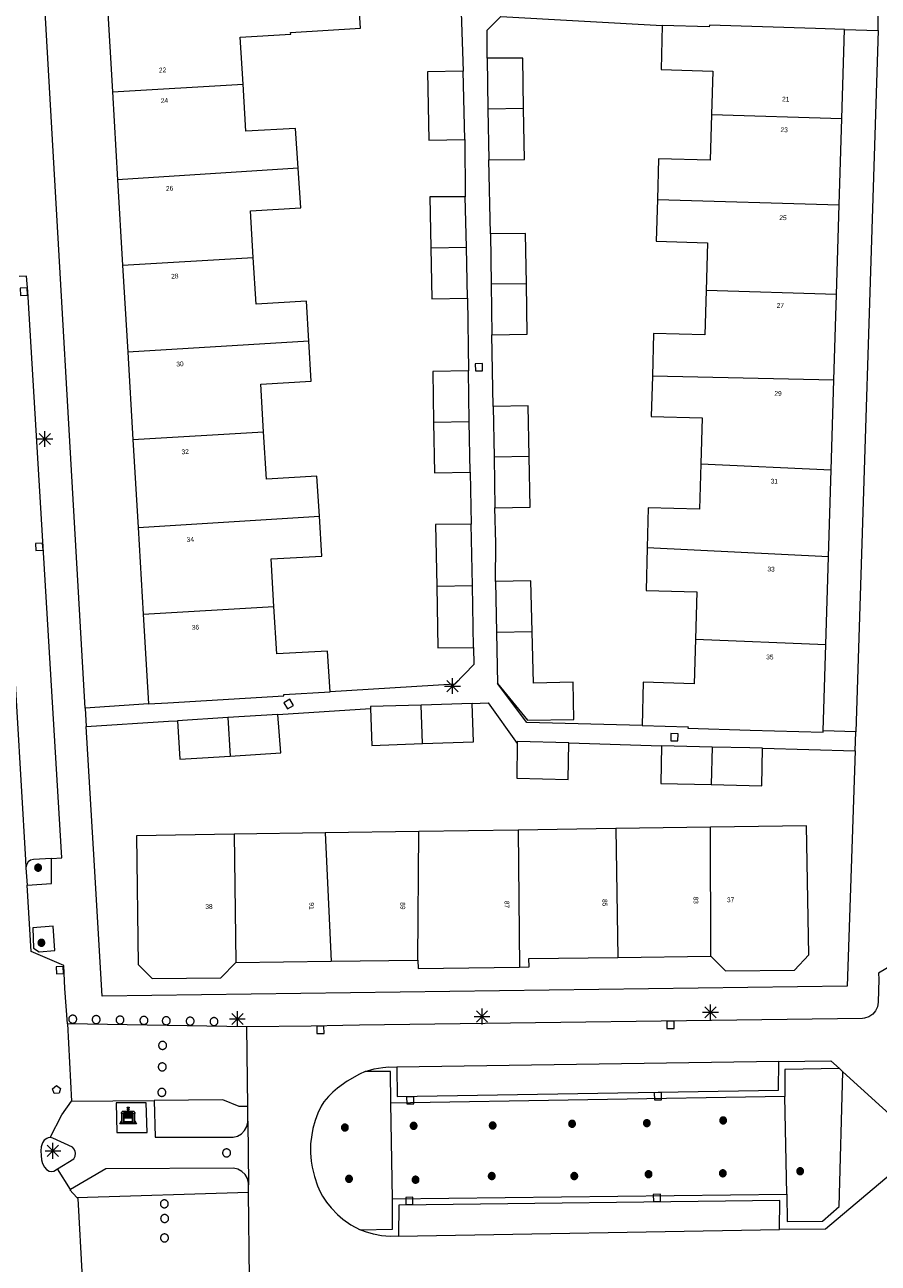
# Model space of a CAD drawing. Header units: metres. Extents: x 135779 to 137489, y 452643 to 455118.
# Tile 145 of 256: x 136138 to 136192, y 453887 to 453965. Entities that reach past the tile are written whole.
import ezdxf
from ezdxf.enums import TextEntityAlignment as Align

# ---------------------------------------------------------------- set-up
doc = ezdxf.new("R2010")
doc.units = ezdxf.units.M
for name, color, linetype, lineweight in [('KTop_BAK_Afval apart plaats', 96, 'Continuous', 13), ('KTop_BTD_Groenvoorziening_bodembedekkers', 62, 'Continuous', 13), ('KTop_NAR_Huisnummer (t)', 7, 'Continuous', 13), ('KTop_NAR_Huisnummer tijdelijk (t)', 7, 'Continuous', 13), ('KTop_PAL_Afsluitpaal', 222, 'Continuous', 13), ('KTop_PAL_Lichtmast', 40, 'Continuous', 13), ('KTop_PND_Grondvlaksituatie van BAG-pand [tachy]', 1, 'Continuous', 13), ('KTop_PND_Pandscheiding', 40, 'Continuous', 13), ('KTop_PUT_Brandkraan of -put', 1, 'Continuous', 13), ('KTop_PUT_Kolk', 15, 'Continuous', 13), ('KTop_VGO_Boom', 92, 'Continuous', 13), ('KTop_WGD_Parkeervlak', 251, 'Continuous', 13), ('KTop_WGD_Rijbaan_Lokale weg', 251, 'Continuous', 13), ('KTop_WGD_Voetpad', 251, 'Continuous', 13), ('KTop_WGD_Voetpad_achterpad', 251, 'Continuous', 13)]:
    doc.layers.add(name, color=color, linetype=linetype, lineweight=lineweight)
doc.styles.add('Style-ROVU', font='ROVU.shx')
doc.styles.add('Style-ROVUCURSIEF', font='ROVUCURSIEF.shx')

# ---------------------------------------------------------------- blocks, each defined once
blk = doc.blocks.new('BAK_Afval_apart_plaats')
at = {"layer": 'KTop_BAK_Afval apart plaats'}
for p, q in [((-0.43, 0.141), (-0.425, 0.168)), ((-0.43, 0.118), (-0.43, 0.141)), ((-0.29, 0.118), (-0.43, 0.118)), ((-0.43, 0.118), (-0.43, -0.457)), ((-0.29, 0.118), (-0.43, 0.118)), ((-0.425, 0.168), (-0.416, 0.193)), ((-0.416, 0.193), (-0.403, 0.215)), ((-0.403, 0.215), (-0.384, 0.24)), ((-0.384, 0.24), (-0.364, 0.258)), ((-0.364, 0.258), (-0.342, 0.272)), ((-0.342, 0.272), (0, 0.272)), ((-0.282, 0.167), (-0.29, 0.146)), ((-0.282, 0.167), (-0.29, 0.146)), ((-0.29, 0.146), (-0.29, 0.118)), ((-0.29, 0.146), (-0.29, 0.118)), ((-0.29, -0.429), (-0.29, 0.118)), ((-0.29, 0.118), (-0.29, -0.429)), ((-0.273, 0.186), (-0.282, 0.167)), ((-0.273, 0.186), (-0.282, 0.167)), ((-0.248, 0.217), (-0.273, 0.186)), ((-0.248, 0.217), (-0.273, 0.186)), ((0.248, 0.217), (-0.248, 0.217)), ((0.248, 0.217), (-0.248, 0.217)), ((-0.242, 0.081), (-0.242, 0.153)), ((-0.242, 0.153), (0.242, 0.153)), ((0.242, 0.081), (-0.242, 0.081)), ((-0.242, 0.034), (-0.242, 0.081)), ((-0.242, 0.081), (0.242, 0.081)), ((-0.242, -0.059), (-0.242, 0.034)), ((-0.242, 0.034), (0.242, 0.034)), ((0.242, 0.034), (-0.242, 0.034)), ((-0.073, 0.513), (-0.072, 0.515)), ((-0.073, 0.513), (-0.073, 0.49)), ((-0.072, 0.511), (-0.073, 0.513)), ((-0.072, 0.511), (-0.073, 0.513)), ((-0.073, 0.49), (-0.072, 0.488)), ((-0.073, 0.399), (-0.073, 0.376)), ((-0.072, 0.397), (-0.073, 0.399)), ((-0.073, 0.376), (-0.072, 0.374)), ((-0.072, 0.515), (-0.071, 0.516)), ((-0.07, 0.51), (-0.072, 0.511)), ((-0.07, 0.51), (-0.072, 0.511)), ((-0.072, 0.488), (-0.07, 0.486)), ((-0.07, 0.396), (-0.072, 0.397)), ((-0.072, 0.374), (-0.07, 0.373)), ((-0.071, 0.516), (-0.07, 0.517)), ((-0.07, 0.517), (-0.067, 0.519)), ((-0.069, 0.509), (-0.07, 0.51)), ((-0.069, 0.509), (-0.07, 0.51)), ((-0.07, 0.486), (-0.069, 0.485)), ((-0.069, 0.395), (-0.07, 0.396)), ((-0.07, 0.373), (-0.069, 0.371)), ((-0.066, 0.507), (-0.069, 0.509)), ((-0.066, 0.507), (-0.069, 0.509)), ((-0.069, 0.485), (-0.066, 0.484)), ((-0.066, 0.394), (-0.069, 0.395)), ((-0.069, 0.371), (-0.066, 0.37)), ((-0.067, 0.519), (-0.065, 0.52)), ((-0.063, 0.506), (-0.066, 0.507)), ((-0.063, 0.506), (-0.066, 0.507)), ((-0.066, 0.484), (-0.063, 0.483)), ((-0.063, 0.392), (-0.066, 0.394)), ((-0.066, 0.37), (-0.063, 0.369)), ((-0.065, 0.52), (-0.061, 0.521)), ((-0.059, 0.505), (-0.063, 0.506)), ((-0.059, 0.505), (-0.063, 0.506)), ((-0.063, 0.483), (-0.059, 0.482)), ((-0.059, 0.391), (-0.063, 0.392)), ((-0.063, 0.369), (-0.059, 0.368)), ((-0.061, 0.521), (-0.055, 0.523)), ((-0.054, 0.504), (-0.059, 0.505)), ((-0.054, 0.504), (-0.059, 0.505)), ((-0.059, 0.482), (-0.054, 0.481)), ((-0.054, 0.39), (-0.059, 0.391)), ((-0.059, 0.368), (-0.054, 0.367)), ((-0.055, 0.523), (-0.049, 0.524)), ((-0.048, 0.503), (-0.054, 0.504)), ((-0.048, 0.503), (-0.054, 0.504)), ((-0.054, 0.481), (-0.048, 0.48)), ((-0.048, 0.389), (-0.054, 0.39)), ((-0.054, 0.367), (-0.048, 0.366)), ((-0.049, 0.524), (-0.043, 0.525)), ((-0.043, 0.502), (-0.048, 0.503)), ((-0.043, 0.502), (-0.048, 0.503)), ((-0.048, 0.48), (-0.043, 0.479)), ((-0.043, 0.388), (-0.048, 0.389)), ((-0.048, 0.366), (-0.043, 0.365)), ((-0.043, 0.525), (-0.035, 0.526)), ((-0.036, 0.501), (-0.043, 0.502)), ((-0.036, 0.501), (-0.043, 0.502)), ((-0.043, 0.479), (-0.036, 0.478)), ((-0.036, 0.388), (-0.043, 0.388)), ((-0.043, 0.365), (-0.036, 0.364)), ((-0.03, 0.501), (-0.036, 0.501)), ((-0.03, 0.501), (-0.036, 0.501)), ((-0.036, 0.478), (-0.03, 0.478)), ((-0.03, 0.387), (-0.036, 0.388)), ((-0.036, 0.364), (-0.03, 0.364)), ((-0.035, 0.526), (-0.029, 0.527)), ((-0.021, 0.5), (-0.03, 0.501)), ((-0.021, 0.5), (-0.03, 0.501)), ((-0.03, 0.478), (-0.028, 0.478)), ((-0.021, 0.387), (-0.03, 0.387)), ((-0.03, 0.364), (-0.028, 0.364)), ((-0.029, 0.527), (-0.023, 0.527)), ((-0.028, 0.478), (-0.021, 0.477)), ((-0.028, 0.468), (-0.028, 0.478)), ((-0.028, 0.478), (-0.021, 0.477)), ((-0.028, 0.4), (-0.028, 0.468)), ((-0.028, 0.468), (-0.021, 0.468)), ((-0.021, 0.468), (-0.028, 0.468)), ((-0.021, 0.4), (-0.028, 0.4)), ((-0.028, 0.364), (-0.021, 0.363)), ((-0.028, 0.355), (-0.028, 0.364)), ((-0.028, 0.364), (-0.021, 0.363)), ((-0.028, 0.272), (-0.028, 0.355)), ((-0.028, 0.355), (-0.021, 0.354)), ((-0.021, 0.354), (-0.028, 0.355)), ((0.028, 0.272), (-0.028, 0.272)), ((-0.023, 0.527), (-0.013, 0.528)), ((-0.014, 0.5), (-0.021, 0.5)), ((-0.014, 0.5), (-0.021, 0.5)), ((-0.021, 0.477), (-0.014, 0.477)), ((-0.021, 0.477), (-0.014, 0.477)), ((-0.021, 0.468), (-0.014, 0.468)), ((-0.014, 0.468), (-0.021, 0.468)), ((-0.014, 0.399), (-0.021, 0.4)), ((-0.014, 0.386), (-0.021, 0.387)), ((-0.021, 0.363), (-0.014, 0.363)), ((-0.021, 0.363), (-0.014, 0.363)), ((-0.021, 0.354), (-0.014, 0.354)), ((-0.014, 0.354), (-0.021, 0.354)), ((0, 0.5), (-0.014, 0.5)), ((0, 0.5), (-0.014, 0.5)), ((-0.014, 0.477), (0, 0.477)), ((-0.014, 0.477), (0, 0.477)), ((-0.014, 0.468), (0, 0.468)), ((0, 0.468), (-0.014, 0.468)), ((0, 0.399), (-0.014, 0.399)), ((0, 0.386), (-0.014, 0.386)), ((-0.014, 0.363), (0, 0.363)), ((-0.014, 0.363), (0, 0.363)), ((-0.014, 0.354), (0, 0.354)), ((0, 0.354), (-0.014, 0.354)), ((-0.013, 0.528), (-0.005, 0.528)), ((-0.005, 0.528), (0, 0.528)), ((0, 0.528), (0.005, 0.528)), ((0, 0.5), (0, 0.477)), ((0, 0.477), (0, 0.5)), ((0, 0.477), (0, 0.5)), ((0, 0.5), (0.014, 0.5)), ((0.014, 0.5), (0, 0.5)), ((0.014, 0.477), (0, 0.477)), ((0, 0.477), (0.014, 0.477)), ((0.014, 0.468), (0, 0.468)), ((0, 0.468), (0, 0.399)), ((0, 0.468), (0, 0.399)), ((0.014, 0.468), (0, 0.468)), ((0, 0.399), (0.014, 0.399)), ((0, 0.363), (0, 0.386)), ((0, 0.363), (0, 0.386)), ((0, 0.386), (0.014, 0.386)), ((0.014, 0.363), (0, 0.363)), ((0, 0.363), (0.014, 0.363)), ((0, 0.354), (0.014, 0.354)), ((0, 0.272), (0, 0.354)), ((0, 0.354), (0, 0.272)), ((0.014, 0.354), (0, 0.354)), ((0, 0.272), (0.342, 0.272)), ((0.028, 0.272), (0, 0.272)), ((0, 0.272), (0.028, 0.272)), ((0.005, 0.528), (0.013, 0.528)), ((0.013, 0.528), (0.023, 0.527)), ((0.014, 0.5), (0.021, 0.5)), ((0.021, 0.5), (0.014, 0.5)), ((0.021, 0.477), (0.014, 0.477)), ((0.014, 0.477), (0.021, 0.477)), ((0.021, 0.468), (0.014, 0.468)), ((0.021, 0.468), (0.014, 0.468)), ((0.014, 0.399), (0.021, 0.4)), ((0.014, 0.386), (0.021, 0.387)), ((0.021, 0.363), (0.014, 0.363)), ((0.014, 0.363), (0.021, 0.363)), ((0.014, 0.354), (0.021, 0.354)), ((0.021, 0.354), (0.014, 0.354)), ((0.021, 0.5), (0.03, 0.501)), ((0.03, 0.501), (0.021, 0.5)), ((0.028, 0.478), (0.021, 0.477)), ((0.021, 0.477), (0.028, 0.478)), ((0.021, 0.468), (0.028, 0.468)), ((0.028, 0.468), (0.021, 0.468)), ((0.028, 0.468), (0.021, 0.468)), ((0.021, 0.4), (0.028, 0.4)), ((0.021, 0.387), (0.03, 0.387)), ((0.028, 0.364), (0.021, 0.363)), ((0.021, 0.363), (0.028, 0.364)), ((0.021, 0.354), (0.028, 0.355)), ((0.028, 0.355), (0.021, 0.354)), ((0.023, 0.527), (0.029, 0.527)), ((0.03, 0.478), (0.028, 0.478)), ((0.028, 0.478), (0.028, 0.468)), ((0.028, 0.4), (0.028, 0.468)), ((0.03, 0.364), (0.028, 0.364)), ((0.028, 0.364), (0.028, 0.355)), ((0.028, 0.355), (0.028, 0.272)), ((0.029, 0.527), (0.035, 0.526)), ((0.03, 0.501), (0.036, 0.501)), ((0.036, 0.501), (0.03, 0.501)), ((0.036, 0.478), (0.03, 0.478)), ((0.03, 0.387), (0.036, 0.388)), ((0.036, 0.364), (0.03, 0.364)), ((0.035, 0.526), (0.043, 0.525)), ((0.036, 0.501), (0.043, 0.502)), ((0.043, 0.502), (0.036, 0.501)), ((0.043, 0.479), (0.036, 0.478)), ((0.036, 0.388), (0.043, 0.388)), ((0.043, 0.365), (0.036, 0.364)), ((0.043, 0.525), (0.049, 0.524)), ((0.043, 0.502), (0.048, 0.503)), ((0.048, 0.503), (0.043, 0.502)), ((0.048, 0.48), (0.043, 0.479)), ((0.043, 0.388), (0.048, 0.389)), ((0.048, 0.366), (0.043, 0.365)), ((0.048, 0.503), (0.054, 0.504)), ((0.054, 0.504), (0.048, 0.503)), ((0.054, 0.481), (0.048, 0.48)), ((0.048, 0.389), (0.054, 0.39)), ((0.054, 0.367), (0.048, 0.366)), ((0.049, 0.524), (0.055, 0.523)), ((0.054, 0.504), (0.059, 0.505)), ((0.059, 0.505), (0.054, 0.504)), ((0.059, 0.482), (0.054, 0.481)), ((0.054, 0.39), (0.059, 0.391)), ((0.059, 0.368), (0.054, 0.367)), ((0.055, 0.523), (0.061, 0.521)), ((0.059, 0.505), (0.063, 0.506)), ((0.063, 0.506), (0.059, 0.505)), ((0.063, 0.483), (0.059, 0.482)), ((0.059, 0.391), (0.063, 0.392)), ((0.063, 0.369), (0.059, 0.368)), ((0.061, 0.521), (0.065, 0.52)), ((0.063, 0.506), (0.066, 0.507)), ((0.066, 0.507), (0.063, 0.506)), ((0.066, 0.484), (0.063, 0.483)), ((0.063, 0.392), (0.066, 0.394)), ((0.066, 0.37), (0.063, 0.369)), ((0.065, 0.52), (0.067, 0.519)), ((0.066, 0.507), (0.069, 0.509)), ((0.069, 0.509), (0.066, 0.507)), ((0.069, 0.485), (0.066, 0.484)), ((0.066, 0.394), (0.069, 0.395)), ((0.069, 0.371), (0.066, 0.37)), ((0.067, 0.519), (0.07, 0.517)), ((0.069, 0.509), (0.07, 0.51)), ((0.07, 0.51), (0.069, 0.509)), ((0.07, 0.486), (0.069, 0.485)), ((0.069, 0.395), (0.07, 0.396)), ((0.07, 0.373), (0.069, 0.371)), ((0.07, 0.517), (0.071, 0.516)), ((0.07, 0.51), (0.072, 0.511)), ((0.072, 0.511), (0.07, 0.51)), ((0.072, 0.488), (0.07, 0.486)), ((0.07, 0.396), (0.072, 0.397)), ((0.072, 0.374), (0.07, 0.373)), ((0.071, 0.516), (0.072, 0.515)), ((0.072, 0.515), (0.073, 0.513)), ((0.072, 0.511), (0.073, 0.513)), ((0.073, 0.513), (0.072, 0.511)), ((0.073, 0.49), (0.072, 0.488)), ((0.072, 0.397), (0.073, 0.399)), ((0.073, 0.376), (0.072, 0.374)), ((0.073, 0.513), (0.073, 0.49)), ((0.073, 0.399), (0.073, 0.376)), ((0.242, 0.153), (0.242, 0.081)), ((0.242, 0.081), (0.242, 0.034)), ((0.242, 0.034), (0.242, -0.059)), ((0.273, 0.186), (0.248, 0.217)), ((0.273, 0.186), (0.248, 0.217)), ((0.282, 0.167), (0.273, 0.186)), ((0.282, 0.167), (0.273, 0.186)), ((0.29, 0.146), (0.282, 0.167)), ((0.29, 0.146), (0.282, 0.167)), ((0.29, 0.118), (0.29, 0.146)), ((0.29, 0.118), (0.29, 0.146)), ((0.43, 0.118), (0.29, 0.118)), ((0.29, 0.118), (0.29, -0.429)), ((0.43, 0.118), (0.29, 0.118)), ((0.29, -0.429), (0.29, 0.118)), ((0.342, 0.272), (0.364, 0.258)), ((0.364, 0.258), (0.384, 0.24)), ((0.384, 0.24), (0.403, 0.215)), ((0.403, 0.215), (0.416, 0.193)), ((0.416, 0.193), (0.425, 0.168)), ((0.425, 0.168), (0.43, 0.141)), ((0.43, 0.141), (0.43, 0.118)), ((0.43, -0.457), (0.43, 0.118)), ((-0.528, -0.528), (-0.43, -0.332)), ((0.528, -0.528), (-0.528, -0.528)), ((-0.43, -0.332), (-0.43, -0.457)), ((-0.43, -0.457), (0.43, -0.457)), ((-0.43, -0.457), (0.43, -0.457)), ((0.29, -0.429), (-0.29, -0.429)), ((-0.29, -0.429), (0.29, -0.429)), ((0.242, -0.059), (-0.242, -0.059)), ((-0.242, -0.059), (-0.242, -0.092)), ((0.242, -0.059), (-0.242, -0.059)), ((-0.242, -0.092), (0.242, -0.092)), ((-0.242, -0.11), (-0.242, -0.092)), ((-0.242, -0.092), (0.242, -0.092)), ((0.242, -0.11), (-0.242, -0.11)), ((0.242, -0.11), (-0.242, -0.11)), ((-0.242, -0.147), (0.242, -0.147)), ((-0.242, -0.41), (-0.242, -0.147)), ((0.242, -0.41), (-0.242, -0.41)), ((0.242, -0.11), (0.242, -0.059)), ((0.242, -0.092), (0.242, -0.11)), ((0.242, -0.092), (0.242, -0.11)), ((0.242, -0.147), (0.242, -0.41)), ((0.43, -0.457), (0.43, -0.332)), ((0.43, -0.332), (0.528, -0.528))]:
    blk.add_line(p, q, dxfattribs=at)
at = {"layer": 'KTop_BAK_Afval apart plaats', "flags": 128}
blk.add_lwpolyline([(0.029, 0.413), (0.035, 0.412), (0.043, 0.411), (0.049, 0.41), (0.055, 0.409), (0.061, 0.407), (0.065, 0.406), (0.067, 0.405), (0.07, 0.403), (0.071, 0.402), (0.072, 0.401), (0.073, 0.399), (0.072, 0.397), (0.07, 0.396), (0.069, 0.395), (0.066, 0.394), (0.063, 0.392), (0.059, 0.391), (0.054, 0.39), (0.048, 0.389), (0.043, 0.388), (0.036, 0.388), (0.03, 0.387), (0.021, 0.387), (0.014, 0.386), (0, 0.386), (-0.014, 0.386), (-0.021, 0.387), (-0.03, 0.387), (-0.036, 0.388), (-0.043, 0.388), (-0.048, 0.389), (-0.054, 0.39), (-0.059, 0.391), (-0.063, 0.392), (-0.066, 0.394), (-0.069, 0.395), (-0.07, 0.396), (-0.072, 0.397), (-0.073, 0.399), (-0.072, 0.401), (-0.071, 0.402), (-0.07, 0.403), (-0.067, 0.405), (-0.065, 0.406), (-0.061, 0.407), (-0.055, 0.409), (-0.049, 0.41), (-0.043, 0.411), (-0.035, 0.412), (-0.029, 0.413), (-0.028, 0.413), (-0.028, 0.4), (-0.021, 0.4), (-0.014, 0.399), (0, 0.399), (0.014, 0.399), (0.021, 0.4), (0.028, 0.4), (0.028, 0.413), (0.029, 0.413), (0.028, 0.413)], dxfattribs=at)
at = {"layer": 'KTop_BAK_Afval apart plaats'}
for p in [(0, 0), (-0.43, -0.457)]:
    blk.add_point(p, dxfattribs=at)
blk = doc.blocks.new('PAL_Lichtmast')
at = {"layer": 'KTop_PAL_Lichtmast'}
for p, q in [((-0.354, -0.354), (0.354, 0.354)), ((0.354, -0.354), (-0.354, 0.354)), ((0, -0.5), (0, 0.5)), ((-0.5, 0), (0.5, 0))]:
    blk.add_line(p, q, dxfattribs=at)
blk = doc.blocks.new('PAL_Afsluitpaal')
at = {"layer": 'KTop_PAL_Afsluitpaal', "flags": 128}
blk.add_lwpolyline([(0.25, 0), (0.249, 0.026), (0.245, 0.052), (0.238, 0.077), (0.228, 0.102), (0.217, 0.125), (0.202, 0.147), (0.186, 0.167), (0.167, 0.186), (0.147, 0.202), (0.125, 0.217), (0.102, 0.228), (0.077, 0.238), (0.052, 0.245), (0.026, 0.249), (0, 0.25), (-0.026, 0.249), (-0.052, 0.245), (-0.077, 0.238), (-0.102, 0.228), (-0.125, 0.217), (-0.147, 0.202), (-0.167, 0.186), (-0.186, 0.167), (-0.202, 0.147), (-0.217, 0.125), (-0.228, 0.102), (-0.238, 0.077), (-0.245, 0.052), (-0.249, 0.026), (-0.25, 0), (-0.249, -0.026), (-0.245, -0.052), (-0.238, -0.077), (-0.228, -0.102), (-0.217, -0.125), (-0.202, -0.147), (-0.186, -0.167), (-0.167, -0.186), (-0.147, -0.202), (-0.125, -0.217), (-0.102, -0.228), (-0.077, -0.238), (-0.052, -0.245), (-0.026, -0.249), (0, -0.25), (0.026, -0.249), (0.052, -0.245), (0.077, -0.238), (0.102, -0.228), (0.125, -0.217), (0.147, -0.202), (0.167, -0.186), (0.186, -0.167), (0.202, -0.147), (0.217, -0.125), (0.228, -0.102), (0.238, -0.077), (0.245, -0.052), (0.249, -0.026), (0.25, 0)], dxfattribs=at)
blk = doc.blocks.new('PUT_Brandkraan_of_-put')
at = {"layer": 'KTop_PUT_Brandkraan of -put'}
for p, q in [((-0.25, 0.034), (0, 0.25)), ((-0.158, -0.25), (-0.25, 0.034)), ((0, 0.25), (0.25, 0.033)), ((0.25, 0.033), (0.158, -0.25)), ((0.158, -0.25), (-0.158, -0.25))]:
    blk.add_line(p, q, dxfattribs=at)
blk = doc.blocks.new('PUT_Kolk')
at = {"layer": 'KTop_PUT_Kolk', "flags": 128}
blk.add_lwpolyline([(0.225, -0.225), (0.225, 0.225), (-0.225, 0.225), (-0.225, -0.225), (0.225, -0.225)], dxfattribs=at)
blk = doc.blocks.new('VGO_Boom')
at = {"layer": 'KTop_VGO_Boom', "flags": 128}
for points in [[(0.215, 0), (0.214, 0.022), (0.21, 0.045), (0.204, 0.066), (0.196, 0.087), (0.186, 0.108), (0.174, 0.126), (0.16, 0.144), (0.144, 0.16), (0.126, 0.174), (0.107, 0.186), (0.087, 0.196), (0.066, 0.204), (0.045, 0.21), (0.022, 0.214), (-0.001, 0.215), (-0.023, 0.214), (-0.045, 0.21), (-0.067, 0.204), (-0.088, 0.196), (-0.108, 0.186), (-0.127, 0.174), (-0.144, 0.16), (-0.16, 0.144), (-0.174, 0.126), (-0.187, 0.107), (-0.197, 0.087), (-0.205, 0.066), (-0.211, 0.045), (-0.214, 0.022), (-0.215, -0.001), (-0.214, -0.023), (-0.211, -0.045), (-0.205, -0.067), (-0.197, -0.088), (-0.187, -0.108), (-0.174, -0.127), (-0.16, -0.144), (-0.144, -0.16), (-0.127, -0.174), (-0.108, -0.187), (-0.088, -0.197), (-0.067, -0.205), (-0.045, -0.211), (-0.023, -0.214), (0, -0.215), (0.022, -0.214), (0.045, -0.211), (0.066, -0.205), (0.087, -0.197), (0.108, -0.187), (0.126, -0.174), (0.144, -0.16), (0.16, -0.144), (0.174, -0.127), (0.186, -0.108), (0.196, -0.088), (0.204, -0.067), (0.21, -0.045), (0.214, -0.023), (0.215, -0.001)], [(0.155, 0), (0.154, 0.016), (0.152, 0.032), (0.147, 0.048), (0.142, 0.063), (0.134, 0.078), (0.125, 0.091), (0.115, 0.104), (0.104, 0.115), (0.091, 0.125), (0.077, 0.134), (0.063, 0.142), (0.048, 0.147), (0.032, 0.152), (0.016, 0.154), (-0.001, 0.155), (-0.017, 0.154), (-0.033, 0.152), (-0.048, 0.147), (-0.064, 0.142), (-0.078, 0.134), (-0.092, 0.125), (-0.104, 0.115), (-0.116, 0.104), (-0.126, 0.091), (-0.135, 0.077), (-0.142, 0.063), (-0.148, 0.048), (-0.152, 0.032), (-0.155, 0.016), (-0.155, -0.001), (-0.155, -0.017), (-0.152, -0.033), (-0.148, -0.048), (-0.142, -0.064), (-0.135, -0.078), (-0.126, -0.092), (-0.116, -0.104), (-0.104, -0.116), (-0.092, -0.126), (-0.078, -0.135), (-0.064, -0.142), (-0.048, -0.148), (-0.033, -0.152), (-0.017, -0.155), (0, -0.155), (0.016, -0.155), (0.032, -0.152), (0.048, -0.148), (0.063, -0.142), (0.078, -0.135), (0.091, -0.126), (0.104, -0.116), (0.115, -0.104), (0.125, -0.092), (0.134, -0.078), (0.142, -0.064), (0.147, -0.048), (0.152, -0.033), (0.154, -0.017), (0.155, -0.001)], [(0.095, 0), (0.094, 0.01), (0.093, 0.02), (0.09, 0.029), (0.087, 0.039), (0.082, 0.048), (0.077, 0.056), (0.071, 0.064), (0.064, 0.071), (0.056, 0.077), (0.047, 0.082), (0.039, 0.087), (0.029, 0.09), (0.02, 0.093), (0.01, 0.094), (-0.001, 0.095), (-0.01, 0.094), (-0.02, 0.093), (-0.03, 0.09), (-0.039, 0.087), (-0.048, 0.082), (-0.056, 0.077), (-0.064, 0.071), (-0.071, 0.064), (-0.077, 0.056), (-0.083, 0.047), (-0.087, 0.039), (-0.091, 0.029), (-0.093, 0.02), (-0.095, 0.01), (-0.095, -0.001), (-0.095, -0.01), (-0.093, -0.02), (-0.091, -0.03), (-0.087, -0.039), (-0.083, -0.048), (-0.077, -0.056), (-0.071, -0.064), (-0.064, -0.071), (-0.056, -0.077), (-0.048, -0.083), (-0.039, -0.087), (-0.03, -0.091), (-0.02, -0.093), (-0.01, -0.095), (0, -0.095), (0.01, -0.095), (0.02, -0.093), (0.029, -0.091), (0.039, -0.087), (0.048, -0.083), (0.056, -0.077), (0.064, -0.071), (0.071, -0.064), (0.077, -0.056), (0.082, -0.048), (0.087, -0.039), (0.09, -0.03), (0.093, -0.02), (0.094, -0.01), (0.095, -0.001)], [(0.035, 0), (0.035, 0.004), (0.034, 0.007), (0.033, 0.011), (0.032, 0.014), (0.03, 0.018), (0.028, 0.021), (0.026, 0.023), (0.023, 0.026), (0.021, 0.028), (0.017, 0.03), (0.014, 0.032), (0.011, 0.033), (0.007, 0.034), (0.004, 0.035), (-0.001, 0.035), (-0.004, 0.035), (-0.008, 0.034), (-0.011, 0.033), (-0.015, 0.032), (-0.018, 0.03), (-0.021, 0.028), (-0.024, 0.026), (-0.027, 0.023), (-0.029, 0.021), (-0.031, 0.017), (-0.032, 0.014), (-0.034, 0.011), (-0.035, 0.007), (-0.035, 0.004), (-0.035, -0.001), (-0.035, -0.004), (-0.035, -0.008), (-0.034, -0.011), (-0.032, -0.015), (-0.031, -0.018), (-0.029, -0.021), (-0.027, -0.024), (-0.024, -0.027), (-0.021, -0.029), (-0.018, -0.031), (-0.015, -0.032), (-0.011, -0.034), (-0.008, -0.035), (-0.004, -0.035), (0, -0.035), (0.004, -0.035), (0.007, -0.035), (0.011, -0.034), (0.014, -0.032), (0.018, -0.031), (0.021, -0.029), (0.023, -0.027), (0.026, -0.024), (0.028, -0.021), (0.03, -0.018), (0.032, -0.015), (0.033, -0.011), (0.034, -0.008), (0.035, -0.004), (0.035, 0)]]:
    blk.add_lwpolyline(points, dxfattribs=at)

msp = doc.modelspace()

# ---------------------------------------------------------------- linework, layer by layer
at = {"layer": 'KTop_BTD_Groenvoorziening_bodembedekkers', "flags": 128}
for points in [[(136186.314, 453891.566), (136186.18, 453897.709)], [(136161.478, 453891.268), (136161.375, 453897.294)]]:
    msp.add_lwpolyline(points, dxfattribs=at)
at = {"layer": 'KTop_PND_Grondvlaksituatie van BAG-pand [tachy]', "flags": 128}
for points in [[(136152.055, 453961.474), (136151.88, 453964.433), (136155.065, 453964.617), (136155.053, 453964.719), (136159.462, 453964.991), (136159.296, 453967.621)], [(136143.493, 453966.668), (136143.829, 453960.987)], [(136178.452, 453965.173), (136178.388, 453962.385), (136181.647, 453962.287), (136181.564, 453959.554)], [(136189.951, 453964.922), (136188.123, 453964.978), (136181.435, 453965.181), (136181.432, 453965.083), (136178.452, 453965.173)], [(136189.78, 453959.304), (136189.951, 453964.922)], [(136169.735, 453959.939), (136169.68, 453963.116), (136167.431, 453963.1)], [(136167.431, 453963.1), (136167.487, 453959.9)], [(136165.929, 453962.294), (136163.68, 453962.254), (136163.763, 453957.948), (136166.024, 453957.988)], [(136166.024, 453957.988), (136165.929, 453962.294)], [(136155.529, 453956.182), (136155.369, 453958.685), (136152.23, 453958.515), (136152.055, 453961.474)], [(136143.829, 453960.987), (136144.156, 453955.452)], [(136167.487, 453959.9), (136167.543, 453956.699)], [(136167.543, 453956.699), (136169.791, 453956.726), (136169.735, 453959.939)], [(136181.564, 453959.554), (136181.476, 453956.683), (136178.227, 453956.764), (136178.159, 453954.21)], [(136189.614, 453953.861), (136189.78, 453959.304)], [(136152.7, 453950.556), (136152.526, 453953.492), (136155.69, 453953.679), (136155.529, 453956.182)], [(136144.156, 453955.452), (136144.474, 453950.068)], [(136166.059, 453954.382), (136163.824, 453954.366), (136163.892, 453951.159)], [(136166.126, 453951.206), (136166.059, 453954.382)], [(136178.159, 453954.21), (136178.09, 453951.583), (136181.319, 453951.486), (136181.227, 453948.482)], [(136189.442, 453948.232), (136189.614, 453953.861)], [(136169.909, 453948.903), (136169.86, 453952.065), (136167.637, 453952.05)], [(136167.637, 453952.05), (136167.686, 453948.868)], [(136163.892, 453951.159), (136163.96, 453947.952), (136166.196, 453947.992)], [(136166.196, 453947.992), (136166.126, 453951.206)], [(136156.199, 453945.288), (136156.045, 453947.81), (136152.874, 453947.62), (136152.7, 453950.556)], [(136144.474, 453950.068), (136144.798, 453944.592)], [(136167.686, 453948.868), (136167.736, 453945.686)], [(136167.736, 453945.686), (136169.959, 453945.727), (136169.909, 453948.903)], [(136181.227, 453948.482), (136181.142, 453945.688), (136177.912, 453945.767), (136177.842, 453943.088)], [(136189.278, 453942.834), (136189.442, 453948.232)], [(136153.349, 453939.578), (136153.172, 453942.573), (136156.353, 453942.766), (136156.199, 453945.288)], [(136144.798, 453944.592), (136145.123, 453939.093)], [(136166.252, 453943.407), (136164.004, 453943.366), (136164.066, 453940.178)], [(136166.308, 453940.221), (136166.252, 453943.407)], [(136177.842, 453943.088), (136177.774, 453940.535), (136180.982, 453940.454), (136180.894, 453937.552)], [(136189.106, 453937.186), (136189.278, 453942.834)], [(136170.084, 453938.021), (136170.028, 453941.218), (136167.817, 453941.177)], [(136167.817, 453941.177), (136167.873, 453937.982)], [(136166.364, 453937.03), (136166.308, 453940.221)], [(136156.868, 453934.266), (136156.708, 453936.782), (136153.526, 453936.584), (136153.349, 453939.578)], [(136164.066, 453940.178), (136164.128, 453936.99), (136166.364, 453937.03)], [(136145.123, 453939.093), (136145.452, 453933.538)], [(136167.873, 453937.982), (136167.929, 453934.788)], [(136167.929, 453934.788), (136170.14, 453934.822), (136170.084, 453938.021)], [(136180.894, 453937.552), (136180.807, 453934.7), (136177.584, 453934.795), (136177.518, 453932.267)], [(136188.939, 453931.699), (136189.106, 453937.186)], [(136153.999, 453928.577), (136153.823, 453931.563), (136157.029, 453931.751), (136156.868, 453934.266)], [(136145.452, 453933.538), (136145.774, 453928.091)], [(136166.425, 453933.753), (136164.19, 453933.725), (136164.262, 453929.844)], [(136166.503, 453929.886), (136166.425, 453933.753)], [(136177.518, 453932.267), (136177.447, 453929.588), (136180.648, 453929.494), (136180.557, 453926.51)], [(136188.77, 453926.167), (136188.939, 453931.699)], [(136170.27, 453926.975), (136170.195, 453930.18), (136167.972, 453930.152)], [(136167.972, 453930.152), (136168.034, 453926.932)], [(136164.262, 453929.844), (136164.334, 453925.964), (136166.582, 453925.979)], [(136166.582, 453925.979), (136166.503, 453929.886)], [(136157.55, 453923.201), (136157.384, 453925.767), (136154.176, 453925.592), (136153.999, 453928.577)], [(136145.774, 453928.091), (136146.108, 453922.441)], [(136168.096, 453923.712), (136169.974, 453921.41), (136172.891, 453921.462), (136172.85, 453923.797), (136170.345, 453923.752), (136170.27, 453926.975)], [(136168.034, 453926.932), (136168.096, 453923.712)], [(136180.557, 453926.51), (136180.472, 453923.706), (136177.269, 453923.797), (136177.206, 453921.079)], [(136188.605, 453920.747), (136188.77, 453926.167)], [(136146.108, 453922.441), (136147.312, 453922.512), (136154.633, 453922.945), (136154.628, 453923.036), (136157.55, 453923.201)], [(136163.288, 453922.362), (136160.087, 453922.262), (136160.092, 453922.139)], [(136166.49, 453922.462), (136163.288, 453922.362)], [(136163.365, 453919.935), (136166.581, 453920.048), (136166.49, 453922.462)], [(136151.09, 453921.573), (136147.926, 453921.378)], [(136154.254, 453921.768), (136151.09, 453921.573)], [(136151.24, 453919.147), (136154.434, 453919.354), (136154.254, 453921.768)], [(136160.092, 453922.139), (136160.178, 453919.823), (136163.365, 453919.935)], [(136147.926, 453921.378), (136148.08, 453918.951), (136149.503, 453919.034), (136151.24, 453919.147)], [(136177.206, 453921.079), (136180.089, 453920.993), (136180.086, 453920.907), (136184.003, 453920.788), (136188.602, 453920.648), (136188.605, 453920.747)], [(136169.324, 453919.947), (136169.302, 453917.749), (136172.541, 453917.684), (136172.577, 453919.983)], [(136172.577, 453919.983), (136169.325, 453920.074), (136169.324, 453919.947)], [(136178.42, 453919.791), (136178.371, 453917.416), (136181.549, 453917.351)], [(136181.602, 453919.719), (136178.42, 453919.791)], [(136181.549, 453917.351), (136184.735, 453917.285), (136184.784, 453919.647)], [(136184.784, 453919.647), (136183.982, 453919.665), (136181.602, 453919.719)], [(136169.383, 453914.49), (136163.141, 453914.397)], [(136175.541, 453914.581), (136169.383, 453914.49)], [(136181.515, 453914.669), (136175.541, 453914.581)], [(136181.532, 453906.544), (136182.446, 453905.613), (136186.795, 453905.674), (136187.699, 453906.634), (136187.56, 453914.759), (136181.515, 453914.669)], [(136151.49, 453914.224), (136145.339, 453914.133), (136145.459, 453906.017), (136146.334, 453905.133), (136150.661, 453905.19), (136151.601, 453906.145)], [(136157.223, 453914.309), (136151.49, 453914.224)], [(136163.141, 453914.397), (136157.223, 453914.309)], [(136151.601, 453906.145), (136157.609, 453906.228)], [(136157.609, 453906.228), (136163.07, 453906.304)], [(136163.07, 453906.304), (136163.081, 453905.765), (136169.477, 453905.864)], [(136169.477, 453905.864), (136170.072, 453905.873), (136170.062, 453906.403), (136175.658, 453906.471)], [(136175.658, 453906.471), (136181.532, 453906.544)]]:
    msp.add_lwpolyline(points, dxfattribs=at)
at = {"layer": 'KTop_PND_Pandscheiding', "flags": 128}
for points in [[(136143.829, 453960.987), (136152.055, 453961.474)], [(136169.735, 453959.939), (136167.487, 453959.9)], [(136181.564, 453959.554), (136189.78, 453959.304)], [(136155.529, 453956.182), (136144.156, 453955.452)], [(136178.159, 453954.21), (136189.614, 453953.861)], [(136163.892, 453951.159), (136166.126, 453951.206)], [(136144.474, 453950.068), (136152.7, 453950.556)], [(136169.909, 453948.903), (136167.686, 453948.868)], [(136189.442, 453948.232), (136181.227, 453948.482)], [(136156.199, 453945.288), (136144.798, 453944.592)], [(136189.278, 453942.834), (136177.842, 453943.088)], [(136164.066, 453940.178), (136166.308, 453940.221)], [(136145.123, 453939.093), (136153.349, 453939.578)], [(136170.084, 453938.021), (136167.873, 453937.982)], [(136180.894, 453937.552), (136189.106, 453937.186)], [(136145.452, 453933.538), (136156.868, 453934.266)], [(136188.939, 453931.699), (136177.518, 453932.267)], [(136164.262, 453929.844), (136166.503, 453929.886)], [(136145.774, 453928.091), (136153.999, 453928.577)], [(136170.27, 453926.975), (136168.034, 453926.932)], [(136180.557, 453926.51), (136188.77, 453926.167)], [(136163.365, 453919.935), (136163.288, 453922.362)], [(136151.09, 453921.573), (136151.24, 453919.147)], [(136181.602, 453919.719), (136181.549, 453917.351)], [(136169.383, 453914.49), (136169.477, 453905.864)], [(136175.541, 453914.581), (136175.658, 453906.471)], [(136181.532, 453906.544), (136181.515, 453914.669)], [(136151.49, 453914.224), (136151.601, 453906.145)], [(136157.223, 453914.309), (136157.609, 453906.228)], [(136163.07, 453906.304), (136163.141, 453914.397)]]:
    msp.add_lwpolyline(points, dxfattribs=at)
at = {"layer": 'KTop_WGD_Parkeervlak', "flags": 128}
for points in [[(136139.988, 453912.698), (136138.858, 453912.641), (136138.674, 453912.596), (136138.513, 453912.479), (136138.411, 453912.308), (136138.384, 453912.111)], [(136152.35, 453897.085), (136151.81, 453897.07), (136150.79, 453897.49), (136146.469, 453897.458)], [(136141.582, 453891.353), (136152.4, 453891.685)]]:
    msp.add_lwpolyline(points, dxfattribs=at)
at = {"layer": 'KTop_WGD_Rijbaan_Lokale weg', "flags": 128}
for points in [[(136136.998, 453935.911), (136138.355, 453912.604), (136138.384, 453912.111)], [(136138.384, 453912.111), (136138.452, 453911.023)], [(136140.99, 453902.28), (136140.84, 453904.51), (136140.761, 453905.961), (136138.711, 453906.851), (136138.452, 453911.023)], [(136194.402, 453908.201), (136194.379, 453907.434), (136194.32, 453907.126), (136194.186, 453906.843), (136193.984, 453906.603), (136193.971, 453906.591), (136192.091, 453905.481), (136192.101, 453905.091), (136192.061, 453903.641), (136192.021, 453903.36), (136191.906, 453903.102), (136191.722, 453902.885), (136191.486, 453902.729), (136191.215, 453902.644), (136191.081, 453902.631), (136159.39, 453902.193), (136158.334, 453902.179), (136156.341, 453902.142), (136152.3, 453902.09)], [(136140.99, 453902.28), (136141.25, 453897.42)], [(136152.35, 453897.085), (136152.3, 453902.09)], [(136185.801, 453899.911), (136161.751, 453899.561)], [(136185.801, 453899.911), (136189.091, 453899.961), (136189.625, 453899.47)], [(136159.746, 453899.276), (136159.386, 453899.123), (136158.614, 453898.664), (136158.003, 453898.228), (136157.714, 453897.982), (136157.435, 453897.707), (136157.156, 453897.364), (136156.984, 453897.092), (136156.774, 453896.658), (136156.604, 453896.194), (136156.461, 453895.685), (136156.384, 453895.302), (136156.317, 453894.727), (136156.309, 453894.154), (136156.351, 453893.635), (136156.411, 453893.248), (136156.549, 453892.667), (136156.747, 453892.089), (136156.916, 453891.706), (136157.06, 453891.438), (136157.309, 453891.057), (136157.607, 453890.691), (136158.017, 453890.271), (136158.339, 453889.99), (136158.857, 453889.622), (136159.431, 453889.313)], [(136159.746, 453899.276), (136160.308, 453899.441), (136160.874, 453899.542), (136161.251, 453899.572), (136161.751, 453899.561)], [(136189.85, 453899.266), (136193.481, 453895.971), (136193.72, 453895.665), (136193.891, 453895.317), (136193.962, 453895.041), (136194.002, 453895.041), (136193.997, 453894.869), (136194.009, 453894.603), (136193.982, 453894.338), (136193.934, 453894.128), (136193.787, 453893.767), (136193.57, 453893.444), (136193.291, 453893.171), (136188.741, 453889.361), (136185.851, 453889.321)], [(136189.85, 453899.266), (136189.625, 453899.47)], [(136139.912, 453895.13), (136140.632, 453896.545), (136141.25, 453897.42)], [(136152.352, 453896.147), (136152.35, 453896.24), (136152.35, 453897.085)], [(136152.352, 453896.147), (136152.4, 453892.14)], [(136139.912, 453895.13), (136139.783, 453895.113), (136139.688, 453895.068), (136139.539, 453894.948), (136139.431, 453894.791), (136139.349, 453894.542), (136139.321, 453894.291), (136139.33, 453894.001), (136139.371, 453893.711), (136139.433, 453893.481), (136139.541, 453893.261), (136139.676, 453893.11), (136139.841, 453893.011), (136139.987, 453892.982), (136140.141, 453893.011), (136140.372, 453893.155)], [(136141.187, 453891.842), (136140.372, 453893.155)], [(136152.4, 453891.685), (136152.4, 453892.14)], [(136141.187, 453891.842), (136141.15, 453891.82), (136141.582, 453891.353)], [(136141.582, 453891.353), (136141.65, 453891.28), (136141.93, 453886.28)], [(136152.47, 453886.23), (136152.4, 453891.685)], [(136161.861, 453888.921), (136161.322, 453888.896), (136160.782, 453888.937), (136160.267, 453889.028), (136159.763, 453889.176), (136159.431, 453889.313)], [(136161.861, 453888.921), (136185.851, 453889.321)]]:
    msp.add_lwpolyline(points, dxfattribs=at)
at = {"layer": 'KTop_WGD_Voetpad', "flags": 128}
for points in [[(136142.102, 453922.172), (136139.568, 453966.375)], [(136192.067, 453964.858), (136192.061, 453966.381)], [(136192.067, 453964.858), (136190.662, 453920.684)], [(136139.988, 453912.698), (136140.651, 453912.731), (136138.491, 453948.421), (136138.421, 453949.371), (136137.955, 453949.346)], [(136142.102, 453922.172), (136142.169, 453921.013)], [(136190.621, 453919.475), (136190.119, 453904.66), (136143.179, 453904.034), (136142.67, 453912.597), (136142.169, 453921.013)], [(136190.621, 453919.475), (136190.662, 453920.684)], [(136138.452, 453911.023), (136140.001, 453911.114), (136139.988, 453912.698)], [(136138.862, 453907.051), (136139.224, 453906.827), (136140.202, 453906.905), (136140.093, 453908.439), (136138.81, 453908.339), (136138.862, 453907.051)], [(136152.3, 453902.09), (136140.99, 453902.28)], [(136161.751, 453899.561), (136161.771, 453897.701), (136185.784, 453898.102), (136185.801, 453899.911)], [(136161.375, 453897.294), (136161.354, 453899.281), (136159.746, 453899.276)], [(136189.625, 453899.47), (136186.196, 453899.402), (136186.18, 453897.709)], [(136186.314, 453891.566), (136186.341, 453889.841), (136188.571, 453889.861), (136189.621, 453890.781), (136189.85, 453899.266)], [(136141.25, 453897.42), (136146.469, 453897.458)], [(136144.108, 453895.435), (136146.017, 453895.435), (136145.96, 453897.306), (136144.075, 453897.306), (136144.108, 453895.435)], [(136146.469, 453897.458), (136146.527, 453895.138), (136151.43, 453895.15), (136151.708, 453895.219), (136151.956, 453895.362), (136152.155, 453895.567), (136152.29, 453895.82), (136152.35, 453896.1), (136152.352, 453896.147)], [(136186.18, 453897.709), (136161.375, 453897.294)], [(136140.372, 453893.155), (136141.391, 453893.791), (136141.479, 453893.953), (136141.508, 453894.129), (136141.491, 453894.241), (136141.423, 453894.388), (136141.311, 453894.511), (136140.081, 453895.091), (136139.912, 453895.13)], [(136152.4, 453892.14), (136152.395, 453892.257), (136152.329, 453892.538), (136152.188, 453892.79), (136151.983, 453892.993), (136151.731, 453893.134), (136151.45, 453893.2), (136143.41, 453893.16), (136141.187, 453891.842)], [(136159.431, 453889.313), (136161.464, 453889.349), (136161.478, 453891.268)], [(136161.478, 453891.268), (136186.314, 453891.566)], [(136185.851, 453889.321), (136185.871, 453891.161), (136161.875, 453890.873), (136161.861, 453888.921)]]:
    msp.add_lwpolyline(points, dxfattribs=at)
at = {"layer": 'KTop_WGD_Voetpad_achterpad', "flags": 128}
for points in [[(136159.296, 453967.621), (136164.785, 453967.812), (136165.747, 453967.249), (136165.929, 453962.294)], [(136167.431, 453963.1), (136167.439, 453964.866), (136168.307, 453965.738), (136178.452, 453965.173)], [(136189.951, 453964.922), (136192.067, 453964.858)], [(136166.024, 453957.988), (136166.059, 453954.382)], [(136167.637, 453952.05), (136167.543, 453956.699)], [(136166.196, 453947.992), (136166.252, 453943.407)], [(136167.817, 453941.177), (136167.736, 453945.686)], [(136166.364, 453937.03), (136166.425, 453933.753)], [(136167.972, 453930.152), (136167.983, 453932.552), (136167.929, 453934.788)], [(136166.582, 453925.979), (136166.602, 453924.912), (136165.409, 453923.673), (136157.55, 453923.201)], [(136177.206, 453921.079), (136169.94, 453921.265), (136168.096, 453923.712)], [(136146.108, 453922.441), (136142.102, 453922.172)], [(136166.49, 453922.462), (136167.506, 453922.495), (136169.324, 453919.947)], [(136154.254, 453921.768), (136160.092, 453922.139)], [(136142.169, 453921.013), (136147.357, 453921.342), (136147.926, 453921.378)], [(136190.662, 453920.684), (136188.605, 453920.747)], [(136172.577, 453919.983), (136178.42, 453919.791)], [(136184.784, 453919.647), (136190.621, 453919.475)]]:
    msp.add_lwpolyline(points, dxfattribs=at)

# ---------------------------------------------------------------- block references
at = {"layer": 'KTop_BAK_Afval apart plaats'}
msp.add_blockref('BAK_Afval_apart_plaats', (136144.821, 453896.516), dxfattribs=at)
at = {"layer": 'KTop_PAL_Afsluitpaal'}
for p in [(136141.328, 453902.577), (136142.803, 453902.552), (136144.308, 453902.527), (136145.814, 453902.502), (136147.219, 453902.478), (136148.724, 453902.453), (136150.229, 453902.427), (136146.991, 453900.925), (136146.969, 453899.57), (136146.942, 453897.965), (136151.022, 453894.152), (136147.1, 453890.947), (136147.118, 453890.025), (136147.112, 453888.799)]:
    msp.add_blockref('PAL_Afsluitpaal', p, dxfattribs=at)
at = {"layer": 'KTop_PAL_Lichtmast'}
for p in [(136139.572, 453939.122), (136165.251, 453923.56), (136151.701, 453902.59), (136167.112, 453902.751), (136181.502, 453903.011), (136140.082, 453894.292)]:
    msp.add_blockref('PAL_Lichtmast', p, dxfattribs=at)
at = {"layer": 'KTop_PUT_Brandkraan of -put', "rotation": 3.062287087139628}
msp.add_blockref('PUT_Brandkraan_of_-put', (136140.311, 453898.16), dxfattribs=at)
at = {"layer": 'KTop_PUT_Kolk'}
for p, rotation in [((136138.247, 453948.401), 3.463382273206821), ((136166.916, 453943.64), 180.6997609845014), ((136139.218, 453932.331), 3.463382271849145), ((136154.931, 453922.427), 119.9113691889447), ((136179.236, 453920.334), 268.7037736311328), ((136140.512, 453905.662), 3.116403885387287), ((136156.934, 453901.9), 91.06357267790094), ((136178.987, 453902.215), 90.79183218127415), ((136162.593, 453897.466), 270.958497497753), ((136178.192, 453897.726), 270.9584974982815), ((136162.536, 453891.131), 90.68744254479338), ((136178.131, 453891.318), 90.68744254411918)]:
    msp.add_blockref('PUT_Kolk', p, dxfattribs=dict(at, rotation=rotation))
at = {"layer": 'KTop_VGO_Boom'}
for p in [(136139.145, 453912.121), (136139.355, 453907.391), (136158.475, 453895.751), (136162.805, 453895.861), (136167.785, 453895.881), (136172.785, 453895.991), (136177.495, 453896.031), (136182.305, 453896.201), (136158.735, 453892.521), (136162.927, 453892.466), (136167.724, 453892.698), (136172.925, 453892.698), (136177.605, 453892.813), (136182.286, 453892.871), (136187.155, 453893.001)]:
    msp.add_blockref('VGO_Boom', p, dxfattribs=at)

# ---------------------------------------------------------------- texts
at = {"layer": 'KTop_NAR_Huisnummer (t)', "style": 'Style-ROVU'}
for s, rotation, p in [('21', 358.3, (136186.478, 453960.519)), ('23', 358.3, (136186.379, 453958.59)), ('25', 358.3, (136186.304, 453953.053)), ('27', 358.3, (136186.135, 453947.519)), ('29', 358.3, (136185.993, 453941.984)), ('31', 358.3, (136185.759, 453936.452)), ('33', 358.3, (136185.553, 453930.919)), ('35', 358.3, (136185.476, 453925.382)), ('91', 270.8, (136156.389, 453909.479)), ('89', 270.8, (136162.124, 453909.485)), ('87', 270.7, (136168.683, 453909.572)), ('85', 270.7, (136174.855, 453909.683)), ('83', 270.7, (136180.59, 453909.844)), ('37', 0.7, (136183.003, 453910.099))]:
    msp.add_text(s, height=0.3, rotation=rotation, dxfattribs=at).set_placement(p, align=Align.MIDDLE_RIGHT)
at = {"layer": 'KTop_NAR_Huisnummer tijdelijk (t)', "style": 'Style-ROVUCURSIEF'}
for s, rotation, p in [('22', 3.4, (136146.762, 453962.349)), ('24', 3.4, (136146.876, 453960.422)), ('26', 3.4, (136147.201, 453954.894)), ('28', 3.4, (136147.528, 453949.364)), ('30', 3.4, (136147.854, 453943.835)), ('32', 3.4, (136148.18, 453938.306)), ('34', 3.4, (136148.506, 453932.777)), ('36', 3.4, (136148.831, 453927.248)), ('38', 0.7, (136149.681, 453909.669))]:
    msp.add_text(s, height=0.3, rotation=rotation, dxfattribs=at).set_placement(p, align=Align.MIDDLE_LEFT)

doc.saveas('drawing.dxf')
